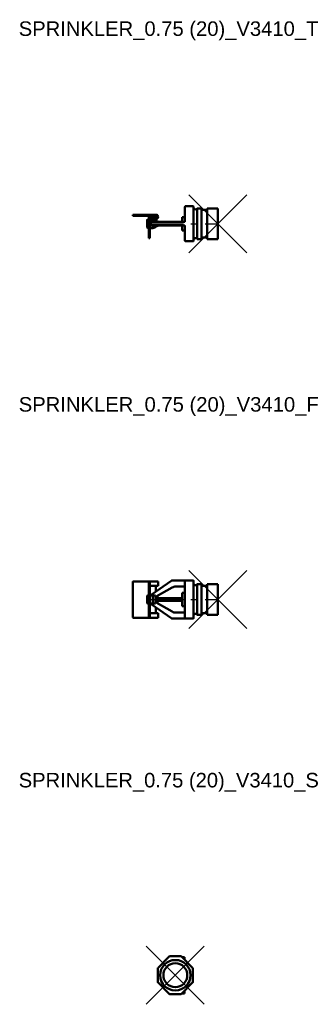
# Model space of a CAD drawing. Header units: inches. Extents: x 8.1 to 17.8, y 11.9 to 45.8.
import ezdxf

# ---------------------------------------------------------------- set-up
doc = ezdxf.new("R2010")
doc.units = ezdxf.units.IN
doc.header["$MEASUREMENT"] = 0
doc.header["$PDMODE"] = 3
doc.linetypes.add('CENTER', pattern=[2, 1.25, -0.25, 0.25, -0.25])
for name, color, linetype in [('CL', 1, 'CENTER'), ('NODES', 4, 'Continuous'), ('VIC_INFO', 30, 'Continuous')]:
    doc.layers.add(name, color=color, linetype=linetype)
doc.layers.add('REF', color=2, linetype='Continuous', true_color=0xffff00)
doc.layers.add('Visible (ANSI)', color=7, linetype='Continuous', lineweight=50)
doc.styles.get("Standard").update_dxf_attribs({"font": 'arial.ttf'})

# ---------------------------------------------------------------- blocks, each defined once
blk = doc.blocks.new('Sprinkler_IGS_SW_0.75 (20)_V3410_T', base_point=(1.469, 0))
at = {"layer": 'CL'}
blk.add_line((-0.969, 0), (1.469, 0), dxfattribs=at)
at = {"layer": 'NODES'}
blk.add_point((1.469, 0), dxfattribs=at)
at = {"layer": 'Visible (ANSI)'}
for p, q in [((0.331, 0.588), (0.331, 0.188)), ((0.619, 0.6), (0.344, 0.6)), ((0.631, 0.188), (0.631, 0.588)), ((0.902, 0.525), (0.748, 0.525)), ((0.748, 0.525), (0.748, -0.525)), ((0.94, 0.479), (0.902, 0.525)), ((0.902, 0.525), (0.902, -0.525)), ((1.081, 0.475), (0.95, 0.475)), ((1.469, 0.525), (1.094, 0.525)), ((1.094, -0.525), (1.094, 0.525)), ((1.469, 0.525), (1.469, -0.525)), ((-1.469, 0.312), (-1.444, 0.312)), ((-1.469, 0.312), (-1.469, 0.272)), ((-1.444, 0.272), (-1.469, 0.272)), ((-0.669, 0.312), (-1.444, 0.312)), ((-0.669, 0.272), (-1.444, 0.272)), ((-0.969, -0.125), (-0.969, 0.125)), ((-0.944, 0.15), (-0.919, 0.15)), ((-0.879, 0.225), (-0.919, 0.225)), ((-0.919, 0.225), (-0.919, 0.127)), ((-0.919, -0.088), (-0.919, 0.127)), ((-0.879, 0.225), (-0.879, 0.194)), ((-0.879, 0.127), (-0.879, -0.088)), ((-0.871, 0.15), (-0.779, 0.15)), ((-0.849, 0.052), (-0.849, 0)), ((-0.849, 0), (-0.849, -0.052)), ((-0.844, 0.202), (-0.669, 0.202)), ((-0.669, 0.162), (-0.844, 0.162)), ((-0.824, 0.062), (-0.837, 0.062)), ((-0.119, 0.062), (-0.824, 0.062)), ((-0.679, 0.123), (-0.779, 0.15)), ((-0.779, 0.085), (-0.779, 0.15)), ((-0.679, 0.123), (-0.679, 0.081)), ((-0.656, 0.1), (-0.679, 0.1)), ((-0.679, 0.062), (-0.679, 0.081)), ((-0.608, 0.072), (-0.656, 0.1)), ((-0.656, 0.1), (-0.656, 0.062)), ((-0.608, 0.072), (-0.608, 0.062)), ((0.331, 0.062), (-0.119, 0.062)), ((0.331, 0.23), (0.231, 0.23)), ((0.231, 0.23), (0.231, 0.062)), ((0.331, 0.188), (0.331, 0.062)), ((0.331, 0.062), (0.344, 0.05)), ((0.631, -0.188), (0.631, 0.188)), ((-0.944, -0.15), (-0.919, -0.15)), ((-0.919, -0.15), (-0.919, -0.088)), ((-0.919, -0.15), (-0.919, -0.184)), ((-0.919, -0.15), (-0.879, -0.15)), ((-0.919, -0.353), (-0.919, -0.184)), ((-0.879, -0.088), (-0.879, -0.15)), ((-0.879, -0.15), (-0.779, -0.15)), ((-0.879, -0.184), (-0.879, -0.15)), ((-0.879, -0.184), (-0.879, -0.353)), ((-0.837, -0.063), (-0.824, -0.063)), ((-0.824, -0.063), (-0.119, -0.063)), ((-0.779, -0.15), (-0.779, -0.085)), ((-0.679, -0.123), (-0.779, -0.15)), ((-0.679, -0.081), (-0.679, -0.063)), ((-0.679, -0.081), (-0.679, -0.123)), ((-0.656, -0.1), (-0.679, -0.1)), ((-0.656, -0.063), (-0.656, -0.1)), ((-0.608, -0.072), (-0.656, -0.1)), ((-0.608, -0.063), (-0.608, -0.072)), ((-0.119, -0.063), (0.331, -0.063)), ((0.231, -0.063), (0.231, -0.23)), ((0.331, -0.23), (0.231, -0.23)), ((0.344, -0.05), (0.331, -0.063)), ((0.331, -0.063), (0.331, -0.188)), ((0.331, -0.188), (0.331, -0.587)), ((0.631, -0.587), (0.631, -0.188)), ((-0.919, -0.383), (-0.919, -0.353)), ((-0.919, -0.383), (-0.919, -0.495)), ((-0.919, -0.495), (-0.879, -0.495)), ((-0.919, -0.495), (-0.919, -0.495)), ((-0.879, -0.353), (-0.879, -0.383)), ((-0.879, -0.495), (-0.879, -0.383)), ((-0.879, -0.495), (-0.879, -0.495)), ((0.344, -0.6), (0.619, -0.6)), ((0.902, -0.525), (0.748, -0.525)), ((0.94, -0.479), (0.902, -0.525)), ((1.081, -0.475), (0.95, -0.475)), ((1.469, -0.525), (1.094, -0.525))]:
    blk.add_line(p, q, dxfattribs=at)
for centre, radius, start, end in [((0.344, 0.588), 0.0125, 90, 180), ((0.619, 0.588), 0.0125, 0, 90), ((0.694, 0.556), 0.0625, 180, 330), ((0.95, 0.488), 0.0125, 220, 270), ((1.081, 0.488), 0.0125, 270, 0), ((-0.944, 0.125), 0.025, 90, 180), ((-0.844, 0.127), 0.075, 90, 180), ((-0.844, 0.127), 0.035, 90, 180), ((-0.669, 0.237), 0.075, 270, 90), ((-0.669, 0.237), 0.035, 270, 90), ((-0.944, -0.125), 0.025, 180, 270), ((0.344, -0.587), 0.0125, 180, 270), ((0.619, -0.587), 0.0125, 270, 0), ((0.694, -0.556), 0.0625, 30, 180), ((0.95, -0.488), 0.0125, 90, 140), ((1.081, -0.488), 0.0125, 0, 90)]:
    blk.add_arc(centre, radius, start, end, dxfattribs=at)
for points, knots in [([(-0.849, 0.052), (-0.849, 0.053), (-0.848, 0.055), (-0.847, 0.057), (-0.846, 0.059), (-0.844, 0.06), (-0.843, 0.061), (-0.84, 0.062), (-0.839, 0.062), (-0.837, 0.062)], [0, 0, 0, 0, 0.01220138, 0.01220138, 0.02344474, 0.02344474, 0.0343098, 0.0343098, 0.04661549, 0.04661549, 0.04661549, 0.04661549]), ([(-0.779, 0.085), (-0.779, 0.084), (-0.778, 0.083), (-0.777, 0.081), (-0.777, 0.08), (-0.774, 0.077), (-0.772, 0.076), (-0.765, 0.072), (-0.759, 0.071), (-0.737, 0.065), (-0.713, 0.062), (-0.685, 0.062)], [0, 0, 0, 0, 0.0100042, 0.0100042, 0.0213442, 0.0213442, 0.0398816, 0.0398816, 0.081794, 0.081794, 0.2158897, 0.2158897, 0.2158897, 0.2158897]), ([(-0.837, -0.063), (-0.839, -0.063), (-0.84, -0.062), (-0.843, -0.061), (-0.844, -0.06), (-0.846, -0.059), (-0.847, -0.057), (-0.848, -0.055), (-0.849, -0.053), (-0.849, -0.052)], [0, 0, 0, 0, 0.01246458, 0.01246458, 0.02356842, 0.02356842, 0.03448841, 0.03448841, 0.04673848, 0.04673848, 0.04673848, 0.04673848]), ([(-0.685, -0.063), (-0.7, -0.063), (-0.716, -0.063), (-0.744, -0.067), (-0.756, -0.069), (-0.768, -0.074), (-0.772, -0.076), (-0.776, -0.079), (-0.777, -0.08), (-0.778, -0.082), (-0.778, -0.083), (-0.779, -0.084), (-0.779, -0.085), (-0.779, -0.085)], [0, 0, 0, 0, 0.111664, 0.111664, 0.222896, 0.222896, 0.270228, 0.270228, 0.2889108, 0.2889108, 0.2974332, 0.2974332, 0.3058312, 0.3058312, 0.3058312, 0.3058312])]:
    blk.add_open_spline(points, degree=3, knots=knots, dxfattribs=at)
at = {"layer": 'VIC_INFO'}
for tag, p, flags in [('VIC_MARK', (0, 0), 1), ('VIC_AREA', (0, 0), 1), ('VIC_ZONE', (0, 0), 1), ('VIC_SEQUENCE', (0, 0), 1), ('SERVICE', (0, 0), 1), ('MANUFACTURER', (0, 0), 1), ('ENDCOND', (0, 0), 1), ('SIZE', (-0.619, -0.503), 9), ('SIZE_MM', (-0.619, -0.691), 9), ('UID', (0.231, -0.503), 9), ('DESC', (0.231, -0.683), 9), ('WGHT', (-0.619, -0.878), 9), ('P/N_1', (-0.619, -1.066), 9), ('USER_1', (0.231, -0.878), 9), ('USER_2', (0.231, -1.066), 9), ('P/N_2', (-0.619, -1.253), 9), ('PCS', (0.231, -1.253), 9), ('URL', (-0.618, -1.541), 9), ('STYLENO', (0.234, -1.514), 9)]:
    blk.add_attdef(tag, p, '', height=0.125, dxfattribs=dict(at, flags=flags))
blk = doc.blocks.new('Sprinkler_IGS_SW_0.75 (20)_V3410_F', base_point=(1.469, 0))
at = {"layer": 'CL'}
blk.add_line((-0.969, 0), (1.469, 0), dxfattribs=at)
at = {"layer": 'NODES'}
blk.add_point((1.469, 0), dxfattribs=at)
at = {"layer": 'Visible (ANSI)'}
for p, q in [((-1.469, 0.6), (-1.469, -0.6)), ((-0.919, 0.625), (-1.444, 0.625)), ((-0.879, 0.625), (-0.919, 0.625)), ((-0.919, 0.562), (-0.919, 0.625)), ((-0.919, 0.562), (-0.919, 0.329)), ((-0.879, 0.625), (-0.879, 0.562)), ((-0.844, 0.625), (-0.879, 0.625)), ((-0.879, 0.562), (-0.879, 0.329)), ((-0.879, 0.475), (-0.844, 0.475)), ((-0.669, 0.625), (-0.844, 0.625)), ((-0.844, 0.475), (-0.669, 0.475)), ((-0.126, 0.654), (-0.831, 0.162)), ((-0.669, 0.625), (-0.594, 0.625)), ((-0.669, 0.475), (-0.594, 0.475)), ((-0.669, 0.276), (-0.669, 0.45)), ((-0.656, 0.1), (-0.108, 0.417)), ((-0.594, 0.475), (-0.594, 0.625)), ((0.344, 0.656), (-0.119, 0.656)), ((0.017, 0.45), (0.331, 0.45)), ((0.331, 0.644), (0.331, 0.245)), ((0.619, 0.656), (0.344, 0.656)), ((0.631, 0.245), (0.631, 0.644)), ((0.902, 0.525), (0.748, 0.525)), ((0.748, 0.525), (0.748, -0.525)), ((0.94, 0.479), (0.902, 0.525)), ((0.902, 0.525), (0.902, -0.525)), ((1.081, 0.475), (0.95, 0.475)), ((1.469, 0.525), (1.094, 0.525)), ((1.094, -0.525), (1.094, 0.525)), ((1.469, 0.525), (1.469, -0.525)), ((-0.969, -0.125), (-0.969, 0.125)), ((-0.944, 0.15), (-0.919, 0.15)), ((-0.919, 0.329), (-0.879, 0.329)), ((-0.919, 0.322), (-0.919, 0.329)), ((-0.919, 0.322), (-0.919, 0.073)), ((-0.919, 0.05), (-0.919, 0.073)), ((-0.919, -0.05), (-0.919, 0.05)), ((-0.919, 0.05), (-0.879, 0.05)), ((-0.879, 0.329), (-0.879, 0.322)), ((-0.879, 0.073), (-0.879, 0.322)), ((-0.879, 0.15), (-0.849, 0.15)), ((-0.879, 0.073), (-0.879, 0.05)), ((-0.879, -0.05), (-0.879, 0.05)), ((-0.831, 0.162), (-0.849, 0.15)), ((-0.849, 0.15), (-0.849, 0.141)), ((-0.685, 0.136), (-0.837, 0.136)), ((-0.779, -0.124), (-0.779, 0.124)), ((-0.679, 0.093), (-0.679, 0.134)), ((-0.679, 0.093), (-0.679, -0.093)), ((-0.656, 0.078), (-0.679, 0.078)), ((-0.656, 0.078), (-0.656, 0.114)), ((-0.608, 0.072), (-0.656, 0.1)), ((-0.656, 0.078), (-0.656, -0.078)), ((-0.608, 0.072), (-0.608, -0.072)), ((-0.508, 0.05), (-0.579, 0.06)), ((0.231, 0.05), (-0.508, 0.05)), ((-0.508, 0.05), (-0.508, -0.05)), ((0.331, 0.23), (0.231, 0.23)), ((0.231, 0.23), (0.231, -0.23)), ((0.331, 0.245), (0.331, -0.245)), ((0.631, -0.245), (0.631, 0.245)), ((-0.944, -0.15), (-0.919, -0.15)), ((-0.879, -0.05), (-0.919, -0.05)), ((-0.919, -0.073), (-0.919, -0.05)), ((-0.919, -0.322), (-0.919, -0.073)), ((-0.919, -0.329), (-0.919, -0.322)), ((-0.919, -0.329), (-0.879, -0.329)), ((-0.919, -0.562), (-0.919, -0.329)), ((-0.879, -0.05), (-0.879, -0.073)), ((-0.879, -0.073), (-0.879, -0.322)), ((-0.879, -0.15), (-0.849, -0.15)), ((-0.879, -0.322), (-0.879, -0.329)), ((-0.879, -0.562), (-0.879, -0.329)), ((-0.849, -0.141), (-0.849, -0.15)), ((-0.849, -0.15), (-0.831, -0.162)), ((-0.685, -0.136), (-0.837, -0.136)), ((-0.831, -0.162), (-0.126, -0.654)), ((-0.679, -0.078), (-0.656, -0.078)), ((-0.679, -0.134), (-0.679, -0.093)), ((-0.669, -0.45), (-0.669, -0.276)), ((-0.608, -0.072), (-0.656, -0.1)), ((-0.656, -0.078), (-0.656, -0.114)), ((-0.108, -0.417), (-0.656, -0.1)), ((-0.508, -0.05), (-0.579, -0.06)), ((0.231, -0.05), (-0.508, -0.05)), ((0.331, -0.23), (0.231, -0.23)), ((0.331, -0.245), (0.331, -0.644)), ((0.631, -0.644), (0.631, -0.245)), ((-1.444, -0.625), (-0.919, -0.625)), ((-0.919, -0.625), (-0.919, -0.562)), ((-0.919, -0.625), (-0.879, -0.625)), ((-0.879, -0.475), (-0.844, -0.475)), ((-0.879, -0.562), (-0.879, -0.625)), ((-0.844, -0.625), (-0.879, -0.625)), ((-0.844, -0.475), (-0.669, -0.475)), ((-0.669, -0.625), (-0.844, -0.625)), ((-0.594, -0.475), (-0.669, -0.475)), ((-0.669, -0.625), (-0.594, -0.625)), ((-0.594, -0.625), (-0.594, -0.475)), ((-0.119, -0.656), (0.344, -0.656)), ((0.331, -0.45), (0.017, -0.45)), ((0.344, -0.656), (0.619, -0.656)), ((0.902, -0.525), (0.748, -0.525)), ((0.94, -0.479), (0.902, -0.525)), ((1.081, -0.475), (0.95, -0.475)), ((1.469, -0.525), (1.094, -0.525))]:
    blk.add_line(p, q, dxfattribs=at)
for centre, radius, start, end in [((-1.444, 0.6), 0.025, 90, 180), ((-0.644, 0.45), 0.025, 90, 180), ((-0.119, 0.644), 0.0125, 90, 124.8859), ((0.017, 0.2), 0.25, 90, 120), ((0.344, 0.644), 0.0125, 90, 180), ((0.619, 0.644), 0.0125, 0, 90), ((0.694, 0.556), 0.0625, 180, 330), ((0.95, 0.487), 0.0125, 220, 270), ((1.081, 0.487), 0.0125, 270, 0), ((-0.944, 0.125), 0.025, 90, 180), ((-0.583, 0.035), 0.025, 82.2316, 180), ((-0.944, -0.125), 0.025, 180, 270), ((-0.583, -0.035), 0.025, 180, 277.7684), ((-1.444, -0.6), 0.025, 180, 270), ((-0.644, -0.45), 0.025, 180, 270), ((-0.119, -0.644), 0.0125, 235.1141, 270), ((0.017, -0.2), 0.25, 240, 270), ((0.344, -0.644), 0.0125, 180, 270), ((0.619, -0.644), 0.0125, 270, 0), ((0.694, -0.556), 0.0625, 30, 180), ((0.95, -0.488), 0.0125, 90, 140), ((1.081, -0.488), 0.0125, 0, 90)]:
    blk.add_arc(centre, radius, start, end, dxfattribs=at)
for points, knots in [([(-0.837, 0.136), (-0.839, 0.136), (-0.84, 0.136), (-0.843, 0.137), (-0.844, 0.137), (-0.846, 0.138), (-0.847, 0.139), (-0.848, 0.14), (-0.849, 0.14), (-0.849, 0.141)], [0, 0, 0, 0, 0.01246458, 0.01246458, 0.02356842, 0.02356842, 0.03448841, 0.03448841, 0.04673848, 0.04673848, 0.04673848, 0.04673848]), ([(-0.685, 0.136), (-0.7, 0.136), (-0.716, 0.136), (-0.744, 0.134), (-0.756, 0.133), (-0.768, 0.13), (-0.772, 0.129), (-0.776, 0.127), (-0.777, 0.127), (-0.778, 0.125), (-0.778, 0.125), (-0.779, 0.124), (-0.779, 0.124), (-0.779, 0.124)], [0, 0, 0, 0, 0.111664, 0.111664, 0.222896, 0.222896, 0.270228, 0.270228, 0.2889108, 0.2889108, 0.2974332, 0.2974332, 0.3058312, 0.3058312, 0.3058312, 0.3058312]), ([(-0.849, -0.141), (-0.849, -0.14), (-0.848, -0.14), (-0.847, -0.139), (-0.846, -0.138), (-0.844, -0.137), (-0.843, -0.137), (-0.84, -0.136), (-0.839, -0.136), (-0.837, -0.136)], [0, 0, 0, 0, 0.01220138, 0.01220138, 0.02344474, 0.02344474, 0.0343098, 0.0343098, 0.04661549, 0.04661549, 0.04661549, 0.04661549]), ([(-0.779, -0.124), (-0.779, -0.124), (-0.778, -0.125), (-0.777, -0.126), (-0.777, -0.127), (-0.774, -0.129), (-0.772, -0.129), (-0.765, -0.131), (-0.759, -0.132), (-0.737, -0.135), (-0.713, -0.136), (-0.685, -0.136)], [0, 0, 0, 0, 0.0100042, 0.0100042, 0.0213442, 0.0213442, 0.0398816, 0.0398816, 0.081794, 0.081794, 0.2158897, 0.2158897, 0.2158897, 0.2158897])]:
    blk.add_open_spline(points, degree=3, knots=knots, dxfattribs=at)
at = {"layer": 'VIC_INFO'}
for tag, p, flags in [('VIC_MARK', (0, 0), 1), ('VIC_AREA', (0, 0), 1), ('VIC_ZONE', (0, 0), 1), ('VIC_SEQUENCE', (0, 0), 1), ('SERVICE', (0, 0), 1), ('MANUFACTURER', (0, 0), 1), ('ENDCOND', (0, 0), 1), ('SIZE', (-0.619, -0.503), 9), ('SIZE_MM', (-0.619, -0.691), 9), ('UID', (0.231, -0.503), 9), ('DESC', (0.231, -0.683), 9), ('WGHT', (-0.619, -0.878), 9), ('P/N_1', (-0.619, -1.066), 9), ('USER_1', (0.231, -0.878), 9), ('USER_2', (0.231, -1.066), 9), ('P/N_2', (-0.619, -1.253), 9), ('PCS', (0.231, -1.253), 9), ('URL', (-0.618, -1.541), 9), ('STYLENO', (0.234, -1.514), 9)]:
    blk.add_attdef(tag, p, '', height=0.125, dxfattribs=dict(at, flags=flags))
blk = doc.blocks.new('Sprinkler_IGS_SW_0.75 (20)_V3410_S', base_point=(0, 0))
at = {"layer": 'CL'}
blk.add_line((0, 0), (0, 0), dxfattribs=at)
at = {"layer": 'NODES'}
blk.add_point((0, 0), dxfattribs=at)
at = {"layer": 'Visible (ANSI)'}
for p, q in [((-0.197, 0.653), (-0.596, 0.254)), ((0.188, 0.656), (-0.188, 0.656)), ((0.596, 0.254), (0.197, 0.653)), ((0.225, 0.625), (0.312, 0.625)), ((0.312, 0.537), (0.312, 0.625)), ((-0.6, 0.245), (-0.6, -0.245)), ((0.6, -0.245), (0.6, 0.245)), ((-0.596, -0.254), (-0.197, -0.653)), ((0.197, -0.653), (0.596, -0.254)), ((-0.188, -0.656), (0.188, -0.656)), ((0.225, -0.625), (0.312, -0.625)), ((0.312, -0.625), (0.312, -0.537))]:
    blk.add_line(p, q, dxfattribs=at)
for radius in [0.525, 0.412]:
    blk.add_circle((0, 0), radius, dxfattribs=at)
for centre, start, end in [((-0.188, 0.644), 90, 134.9917), ((0.188, 0.644), 45.0083, 90), ((-0.587, 0.245), 134.9917, 180), ((0.588, 0.245), 0, 45.0083), ((-0.587, -0.245), 180, 225.0083), ((0.588, -0.245), 314.9917, 0), ((-0.188, -0.644), 225.0083, 270), ((0.188, -0.644), 270, 314.9917)]:
    blk.add_arc(centre, 0.0125, start, end, dxfattribs=at)
at = {"layer": 'VIC_INFO'}
for tag, p, flags in [('VIC_MARK', (0, 0), 1), ('VIC_AREA', (0, 0), 1), ('VIC_ZONE', (0, 0), 1), ('VIC_SEQUENCE', (0, 0), 1), ('SERVICE', (0, 0), 1), ('MANUFACTURER', (0, 0), 1), ('ENDCOND', (0, 0), 1), ('SIZE', (-0.619, -0.503), 9), ('SIZE_MM', (-0.619, -0.691), 9), ('UID', (0.231, -0.503), 9), ('DESC', (0.231, -0.683), 9), ('WGHT', (-0.619, -0.878), 9), ('P/N_1', (-0.619, -1.066), 9), ('USER_1', (0.231, -0.878), 9), ('USER_2', (0.231, -1.066), 9), ('P/N_2', (-0.619, -1.253), 9), ('PCS', (0.231, -1.253), 9), ('URL', (-0.618, -1.541), 9), ('STYLENO', (0.234, -1.514), 9)]:
    blk.add_attdef(tag, p, '', height=0.125, dxfattribs=dict(at, flags=flags))

msp = doc.modelspace()

# ---------------------------------------------------------------- block references
for name, p in [('Sprinkler_IGS_SW_0.75 (20)_V3410_T', (14.969, 38.813)), ('Sprinkler_IGS_SW_0.75 (20)_V3410_F', (14.969, 25.875)), ('Sprinkler_IGS_SW_0.75 (20)_V3410_S', (13.5, 12.938))]:
    msp.add_blockref(name, p)

# ---------------------------------------------------------------- texts
at = {"layer": 'REF'}
for s, p in [('SPRINKLER_0.75 (20)_V3410_T', (8.1, 45.281)), ('SPRINKLER_0.75 (20)_V3410_F', (8.1, 32.344)), ('SPRINKLER_0.75 (20)_V3410_S', (8.1, 19.406))]:
    msp.add_text(s, height=0.5, dxfattribs=at).set_placement(p)

doc.saveas('drawing.dxf')
